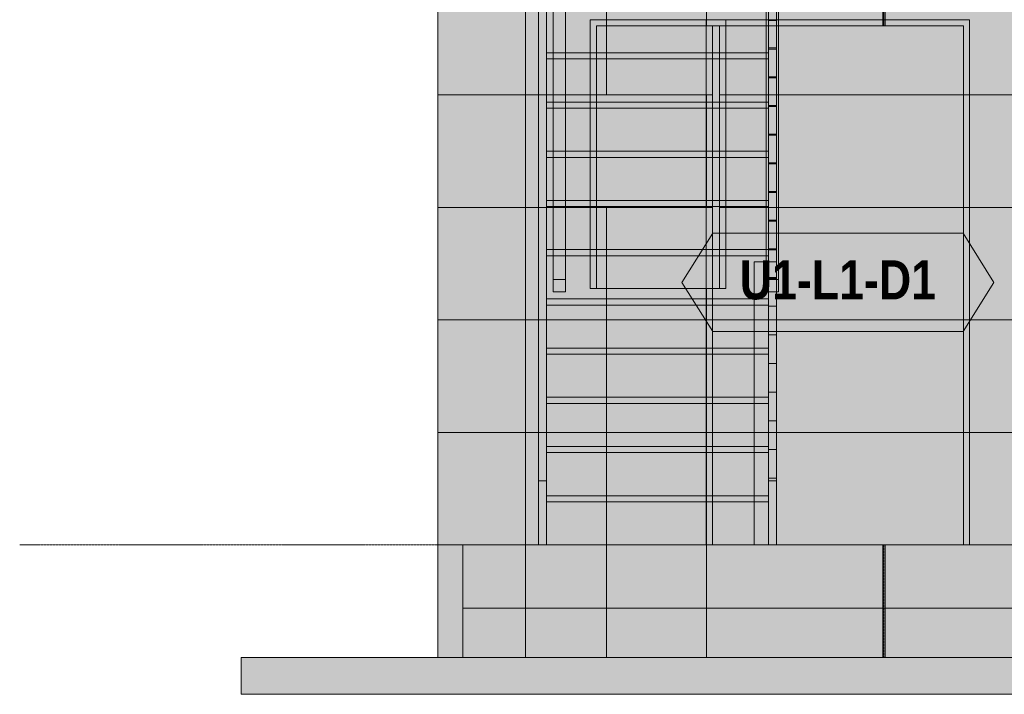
# Model space of a CAD drawing. Header units: millimetres. Extents: x -19865 to 16110, y -15538 to 17249.
# Tile 4 of 28: x -1700 to 2302, y -607 to 2135. Entities that reach past the tile are written whole.
import ezdxf
from ezdxf.enums import TextEntityAlignment as Align

# ---------------------------------------------------------------- set-up
doc = ezdxf.new("R2010")
doc.units = ezdxf.units.MM
doc.linetypes.add('DASHED', pattern=[1.524, 1.27, -0.254])
for name, color, linetype in [('FILL-C_DDC89D', 7, 'Continuous'), ('FILL-C_DEC89D', 7, 'Continuous'), ('FILL-EPS', 7, 'Continuous'), ('FILL-LIGHT', 7, 'Continuous'), ('FILL-TIMBER', 7, 'Continuous'), ('FILL-WHITE', 7, 'Continuous'), ('LINE-C_2E8C94', 7, 'Continuous'), ('LINE-C_337880', 7, 'Continuous'), ('LINE-INK', 7, 'Continuous'), ('LINE-STEEL-DASH', 7, 'DASHED'), ('LINE-STEEL_GREY', 7, 'Continuous'), ('LINE-TEAL_DK', 7, 'Continuous'), ('LINE-TEAL_DK-DASH', 7, 'DASHED'), ('LINE-TIMBER_DK', 7, 'Continuous'), ('TEXT-TEAL_DK', 7, 'Continuous')]:
    doc.layers.add(name, color=color, linetype=linetype)
doc.styles.add('OpenSansCondensed-Bold', font='OpenSansCondensed-Bold.ttf')

msp = doc.modelspace()

# ---------------------------------------------------------------- hatches: boundary and pattern name
at = {"layer": 'FILL-C_DDC89D', "true_color": 0xddc89d}
h = msp.add_hatch(color=9, dxfattribs=at)
h.dxf.hatch_style = 1
h.paths.add_polyline_path([(409, 2670.8), (441, 2670.8), (441, 260), (409, 260)])
h = msp.add_hatch(color=9, dxfattribs=at)
h.dxf.hatch_style = 1
h.paths.add_polyline_path([(1344, 2670.8), (1376, 2670.8), (1376, 260), (1344, 260)])
at = {"layer": 'FILL-C_DEC89D', "true_color": 0xdec89d}
h = msp.add_hatch(color=31, dxfattribs=at)
h.dxf.hatch_style = 1
h.paths.add_polyline_path([(469, 3480), (519, 3480), (519, 1078.3), (469, 1078.3)])
h = msp.add_hatch(color=31, dxfattribs=at)
h.dxf.hatch_style = 1
h.paths.add_polyline_path([(1335, 3480), (1385, 3480), (1385, 1078.3), (1335, 1078.3)])
h = msp.add_hatch(color=31, dxfattribs=at)
h.dxf.hatch_style = 1
h.paths.add_polyline_path([(469, 1028.2), (469, 3430), (519, 3430), (519, 1028.2)])
h = msp.add_hatch(color=31, dxfattribs=at)
h.dxf.hatch_style = 1
h.paths.add_polyline_path([(1335, 1028.2), (1335, 3430), (1385, 3430), (1385, 1028.2)])
h = msp.add_hatch(color=31, dxfattribs=at)
h.dxf.hatch_style = 1
h.paths.add_polyline_path([(409, 0), (409, 2301.4), (441, 2301.4), (441, 0)])
h = msp.add_hatch(color=31, dxfattribs=at)
h.dxf.hatch_style = 1
h.paths.add_polyline_path([(1344, 0), (1344, 2301.4), (1376, 2301.4), (1376, 0)])
at = {"layer": 'FILL-EPS', "true_color": 0xccffff}
h = msp.add_hatch(color=7, dxfattribs=at)
h.dxf.hatch_style = 1
h.paths.add_polyline_path([(0, 0), (0, 2743.2), (355.6, 2743.2), (355.8, 2744.8), (355.9, 2744.8), (355.9, 0), (355.6, 0)])
h = msp.add_hatch(color=7, dxfattribs=at)
h.dxf.hatch_style = 1
h.paths.add_polyline_path([(0, 2743.2), (355.9, 2743.2), (355.9, 0), (0, 0)])
h = msp.add_hatch(color=7, dxfattribs=at)
h.dxf.hatch_style = 1
h.paths.add_polyline_path([(0, 2743.2), (355.6, 2743.2), (355.6, 0), (0, 0)])
h = msp.add_hatch(color=7, dxfattribs=at)
h.dxf.hatch_style = 1
h.paths.add_polyline_path([(0, 0), (0, 2743.2), (355.6, 2743.2), (355.6, 0)])
h = msp.add_hatch(color=7, dxfattribs=at)
h.dxf.hatch_style = 1
h.paths.add_polyline_path([(0, 2743.2), (355.6, 2743.2), (355.9, 2743.2), (355.9, 0), (355.9, 0), (355.9, 0), (355.9, -1.6), (355.8, -1.6), (355.6, 0), (0, 0)])
h = msp.add_hatch(color=7, dxfattribs=at)
h.dxf.hatch_style = 1
h.paths.add_polyline_path([(0, 0), (0, 2743.2), (355.9, 2743.2), (355.9, 0)])
h = msp.add_hatch(color=7, dxfattribs=at)
h.dxf.hatch_style = 1
h.paths.add_polyline_path([(355.9, 2743.2), (11896.5, 2743.2), (11896.5, 0), (8098.9, 0), (8098.9, 2109.1), (7078.4, 2109.1), (7078.4, 0), (5173.5, 0), (5173.5, 2109.1), (4153, 2109.1), (4153, 0), (355.9, 0)])
h.paths.add_polyline_path([(11607.4, 2109.1), (11106.9, 2109.1), (11106.9, 1041.8), (11607.4, 1041.8)], flags=0)
h.paths.add_polyline_path([(9794.9, 1041.8), (9794.9, 2109.1), (8644.4, 2109.1), (8644.4, 1041.8)], flags=0)
h.paths.add_polyline_path([(3607.5, 1041.8), (3607.5, 2109.1), (2457, 2109.1), (2457, 1041.8)], flags=0)
h.paths.add_polyline_path([(1145, 2109.1), (644.5, 2109.1), (644.5, 1041.8), (1145, 1041.8)], flags=0)
h = msp.add_hatch(color=7, dxfattribs=at)
h.dxf.hatch_style = 1
h.paths.add_polyline_path([(355.9, 0), (355.9, 2743.2), (11896.5, 2743.2), (11896.5, 0), (8123.9, 0), (8123.9, 2134.1), (7053.4, 2134.1), (7053.4, 0), (5198.5, 0), (5198.5, 2134.1), (4128, 2134.1), (4128, 0)])
h.paths.add_polyline_path([(11632.4, 1041.8), (11632.4, 2134.1), (11081.9, 2134.1), (11081.9, 1041.8)], flags=0)
h.paths.add_polyline_path([(9819.9, 1041.8), (9819.9, 2134.1), (8619.4, 2134.1), (8619.4, 1041.8)], flags=0)
h.paths.add_polyline_path([(3632.5, 2134.1), (2432, 2134.1), (2432, 1041.8), (3632.5, 1041.8)], flags=0)
h.paths.add_polyline_path([(1170, 2134.1), (619.5, 2134.1), (619.5, 1041.8), (1170, 1041.8)], flags=0)
h = msp.add_hatch(color=7, dxfattribs=at)
h.dxf.hatch_style = 1
h.paths.add_polyline_path([(355.9, 2743.2), (11896.5, 2743.2), (11896.5, 0), (11161.9, 0), (11161.9, 2134.1), (10091.4, 2134.1), (10091.4, 0), (2161.5, 0), (2161.5, 2134.1), (1091, 2134.1), (1091, 0), (355.9, 0)])
h.paths.add_polyline_path([(6707.4, 2134.1), (6707.4, 737), (8582.9, 737), (8582.9, 2134.1)], flags=0)
h.paths.add_polyline_path([(3670, 2134.1), (3670, 737), (5545.5, 737), (5545.5, 2134.1)], flags=0)
h = msp.add_hatch(color=7, dxfattribs=at)
h.dxf.hatch_style = 1
h.paths.add_polyline_path([(355.9, 2743.2), (11896.5, 2743.2), (11896.5, 0), (11136.9, 0), (11136.9, 2109.1), (10116.4, 2109.1), (10116.4, 0), (2136.5, 0), (2136.5, 2109.1), (1116, 2109.1), (1116, 0), (355.9, 0)])
h.paths.add_polyline_path([(6732.4, 737), (8557.9, 737), (8557.9, 2109.1), (6732.4, 2109.1)], flags=0)
h.paths.add_polyline_path([(3695, 737), (5520.5, 737), (5520.5, 2109.1), (3695, 2109.1)], flags=0)
h = msp.add_hatch(color=7, dxfattribs=at)
h.dxf.hatch_style = 1
h.paths.add_polyline_path([(619.5, 2134.1), (1170, 2134.1), (1170, 1041.8), (1145, 1041.8), (1145, 2109.1), (644.5, 2109.1), (644.5, 1041.8), (619.5, 1041.8)])
h = msp.add_hatch(color=7, dxfattribs=at)
h.dxf.hatch_style = 1
h.paths.add_polyline_path([(1091, 2134.1), (2161.5, 2134.1), (2161.5, 0), (2136.5, 0), (2136.5, 2109.1), (1116, 2109.1), (1116, 0), (1091, 0)])
h = msp.add_hatch(color=7, dxfattribs=at)
h.dxf.hatch_style = 1
h.paths.add_polyline_path([(0, -457.2), (0, 0), (355.9, 0), (355.9, -457.2)])
h = msp.add_hatch(color=7, dxfattribs=at)
h.dxf.hatch_style = 1
h.paths.add_polyline_path([(0, -457.2), (0, 0), (101.6, 0), (101.6, -457.2)])
h = msp.add_hatch(color=7, dxfattribs=at)
h.dxf.hatch_style = 1
h.paths.add_polyline_path([(0, 0), (101.6, 0), (101.6, -457.2), (0, -457.2)])
h = msp.add_hatch(color=7, dxfattribs=at)
h.dxf.hatch_style = 1
h.paths.add_polyline_path([(0, 0), (101.6, 0), (101.6, -457.2), (0, -457.2)])
h = msp.add_hatch(color=7, dxfattribs=at)
h.dxf.hatch_style = 1
h.paths.add_polyline_path([(0, -457.2), (0, 0), (101.6, 0), (101.6, -457.2)])
h = msp.add_hatch(color=7, dxfattribs=at)
h.dxf.hatch_style = 1
h.paths.add_polyline_path([(0, 0), (355.9, 0), (355.9, -457.2), (0, -457.2)])
h = msp.add_hatch(color=7, dxfattribs=at)
h.dxf.hatch_style = 1
h.paths.add_polyline_path([(101.6, 0), (355.9, 0), (355.9, -457.2), (101.6, -457.2)])
h = msp.add_hatch(color=7, dxfattribs=at)
h.dxf.hatch_style = 1
h.paths.add_polyline_path([(101.6, -457.2), (101.6, 0), (355.9, 0), (355.9, -457.2)])
h = msp.add_hatch(color=7, dxfattribs=at)
h.dxf.hatch_style = 1
h.paths.add_polyline_path([(355.9, -457.2), (355.9, 0), (11896.5, 0), (11896.5, -457.2)])
h = msp.add_hatch(color=7, dxfattribs=at)
h.dxf.hatch_style = 1
h.paths.add_polyline_path([(355.9, 0), (11896.5, 0), (11896.5, -457.2), (355.9, -457.2)])
h = msp.add_hatch(color=7, dxfattribs=at)
h.dxf.hatch_style = 1
h.paths.add_polyline_path([(355.9, -457.2), (355.9, 0), (11896.5, 0), (11896.5, -457.2)])
h = msp.add_hatch(color=7, dxfattribs=at)
h.dxf.hatch_style = 1
h.paths.add_polyline_path([(355.9, 0), (11896.5, 0), (11896.5, -457.2), (355.9, -457.2)])
at = {"layer": 'FILL-LIGHT', "true_color": 0xdbdbde}
h = msp.add_hatch(color=254, dxfattribs=at)
h.dxf.hatch_style = 1
h.paths.add_polyline_path([(101.6, 0), (12150.8, 0), (12150.8, -257.2), (101.6, -257.2)])
h = msp.add_hatch(color=254, dxfattribs=at)
h.dxf.hatch_style = 1
h.paths.add_polyline_path([(101.6, -257.2), (101.6, 0), (12150.8, 0), (12150.8, -257.2)])
h = msp.add_hatch(color=254, dxfattribs=at)
h.dxf.hatch_style = 1
h.paths.add_polyline_path([(-800, -457.2), (13052.4, -457.2), (13052.4, -607.2), (-800, -607.2)])
h = msp.add_hatch(color=254, dxfattribs=at)
h.dxf.hatch_style = 1
h.paths.add_polyline_path([(-800, -607.2), (-800, -457.2), (13052.4, -457.2), (13052.4, -607.2)])
at = {"layer": 'FILL-TIMBER', "true_color": 0xedd6a8}
h = msp.add_hatch(color=41, dxfattribs=at)
h.dxf.hatch_style = 1
h.paths.add_polyline_path([(1344, 2830.9), (1376, 2830.9), (1376, 2019.6), (1344, 2019.6)])
h = msp.add_hatch(color=41, dxfattribs=at)
h.dxf.hatch_style = 1
h.paths.add_polyline_path([(1344, 2019.6), (1344, 2830.9), (1376, 2830.9), (1376, 2019.6)])
h = msp.add_hatch(color=41, dxfattribs=at)
h.dxf.hatch_style = 1
h.paths.add_polyline_path([(1344, 2714.3), (1376, 2714.3), (1376, 1903), (1344, 1903)])
h = msp.add_hatch(color=41, dxfattribs=at)
h.dxf.hatch_style = 1
h.paths.add_polyline_path([(1344, 1903), (1344, 2714.3), (1376, 2714.3), (1376, 1903)])
h = msp.add_hatch(color=41, dxfattribs=at)
h.dxf.hatch_style = 1
h.paths.add_polyline_path([(1344, 2597.8), (1376, 2597.8), (1376, 1786.5), (1344, 1786.5)])
h = msp.add_hatch(color=41, dxfattribs=at)
h.dxf.hatch_style = 1
h.paths.add_polyline_path([(1344, 1786.5), (1344, 2597.8), (1376, 2597.8), (1376, 1786.5)])
h = msp.add_hatch(color=41, dxfattribs=at)
h.dxf.hatch_style = 1
h.paths.add_polyline_path([(1344, 2481.2), (1376, 2481.2), (1376, 1669.9), (1344, 1669.9)])
h = msp.add_hatch(color=41, dxfattribs=at)
h.dxf.hatch_style = 1
h.paths.add_polyline_path([(1344, 1669.9), (1344, 2481.2), (1376, 2481.2), (1376, 1669.9)])
h = msp.add_hatch(color=41, dxfattribs=at)
h.dxf.hatch_style = 1
h.paths.add_polyline_path([(1344, 2364.6), (1376, 2364.6), (1376, 1553.3), (1344, 1553.3)])
h = msp.add_hatch(color=41, dxfattribs=at)
h.dxf.hatch_style = 1
h.paths.add_polyline_path([(1344, 1553.3), (1344, 2364.6), (1376, 2364.6), (1376, 1553.3)])
h = msp.add_hatch(color=41, dxfattribs=at)
h.dxf.hatch_style = 1
h.paths.add_polyline_path([(1344, 2248), (1376, 2248), (1376, 1436.7), (1344, 1436.7)])
h = msp.add_hatch(color=41, dxfattribs=at)
h.dxf.hatch_style = 1
h.paths.add_polyline_path([(1344, 1436.7), (1344, 2248), (1376, 2248), (1376, 1436.7)])
h = msp.add_hatch(color=41, dxfattribs=at)
h.dxf.hatch_style = 1
h.paths.add_polyline_path([(441, 2175), (1344, 2175), (1344, 2000), (441, 2000)])
h = msp.add_hatch(color=41, dxfattribs=at)
h.dxf.hatch_style = 1
h.paths.add_polyline_path([(441, 2000), (441, 2175), (1344, 2175), (1344, 1975), (441, 1975)])
h = msp.add_hatch(color=41, dxfattribs=at)
h.dxf.hatch_style = 1
h.paths.add_polyline_path([(1344, 2131.4), (1376, 2131.4), (1376, 1320.1), (1344, 1320.1)])
h = msp.add_hatch(color=41, dxfattribs=at)
h.dxf.hatch_style = 1
h.paths.add_polyline_path([(1344, 1320.1), (1344, 2131.4), (1376, 2131.4), (1376, 1320.1)])
h = msp.add_hatch(color=41, dxfattribs=at)
h.dxf.hatch_style = 1
h.paths.add_polyline_path([(1344, 2014.8), (1376, 2014.8), (1376, 1203.5), (1344, 1203.5)])
h = msp.add_hatch(color=41, dxfattribs=at)
h.dxf.hatch_style = 1
h.paths.add_polyline_path([(1344, 1203.5), (1344, 2014.8), (1376, 2014.8), (1376, 1203.5)])
h = msp.add_hatch(color=41, dxfattribs=at)
h.dxf.hatch_style = 1
h.paths.add_polyline_path([(441, 1975), (441, 2000), (1344, 2000), (1344, 1975)])
h = msp.add_hatch(color=41, dxfattribs=at)
h.dxf.hatch_style = 1
h.paths.add_polyline_path([(441, 1975), (1344, 1975), (1344, 1800), (441, 1800)])
h = msp.add_hatch(color=41, dxfattribs=at)
h.dxf.hatch_style = 1
h.paths.add_polyline_path([(441, 1800), (441, 1975), (1344, 1975), (1344, 1775), (441, 1775)])
h = msp.add_hatch(color=41, dxfattribs=at)
h.dxf.hatch_style = 1
h.paths.add_polyline_path([(1344, 1898.2), (1376, 1898.2), (1376, 1086.9), (1344, 1086.9)])
h = msp.add_hatch(color=41, dxfattribs=at)
h.dxf.hatch_style = 1
h.paths.add_polyline_path([(1344, 1086.9), (1344, 1898.2), (1376, 1898.2), (1376, 1086.9)])
h = msp.add_hatch(color=41, dxfattribs=at)
h.dxf.hatch_style = 1
h.paths.add_polyline_path([(441, 1775), (441, 1800), (1344, 1800), (1344, 1775)])
h = msp.add_hatch(color=41, dxfattribs=at)
h.dxf.hatch_style = 1
h.paths.add_polyline_path([(441, 1775), (1344, 1775), (1344, 1600), (441, 1600)])
h = msp.add_hatch(color=41, dxfattribs=at)
h.dxf.hatch_style = 1
h.paths.add_polyline_path([(441, 1600), (441, 1775), (1344, 1775), (1344, 1575), (441, 1575)])
h = msp.add_hatch(color=41, dxfattribs=at)
h.dxf.hatch_style = 1
h.paths.add_polyline_path([(1344, 1781.6), (1376, 1781.6), (1376, 970.3), (1344, 970.3)])
h = msp.add_hatch(color=41, dxfattribs=at)
h.dxf.hatch_style = 1
h.paths.add_polyline_path([(1344, 970.3), (1344, 1781.6), (1376, 1781.6), (1376, 970.3)])
h = msp.add_hatch(color=41, dxfattribs=at)
h.dxf.hatch_style = 1
h.paths.add_polyline_path([(1344, 1665), (1376, 1665), (1376, 853.7), (1344, 853.7)])
h = msp.add_hatch(color=41, dxfattribs=at)
h.dxf.hatch_style = 1
h.paths.add_polyline_path([(1344, 853.7), (1344, 1665), (1376, 1665), (1376, 853.7)])
h = msp.add_hatch(color=41, dxfattribs=at)
h.dxf.hatch_style = 1
h.paths.add_polyline_path([(441, 1575), (441, 1600), (1344, 1600), (1344, 1575)])
h = msp.add_hatch(color=41, dxfattribs=at)
h.dxf.hatch_style = 1
h.paths.add_polyline_path([(441, 1575), (1344, 1575), (1344, 1400), (441, 1400)])
h = msp.add_hatch(color=41, dxfattribs=at)
h.dxf.hatch_style = 1
h.paths.add_polyline_path([(441, 1400), (441, 1575), (1344, 1575), (1344, 1375), (441, 1375)])
h = msp.add_hatch(color=41, dxfattribs=at)
h.dxf.hatch_style = 1
h.paths.add_polyline_path([(1344, 1548.4), (1376, 1548.4), (1376, 737.1), (1344, 737.1)])
h = msp.add_hatch(color=41, dxfattribs=at)
h.dxf.hatch_style = 1
h.paths.add_polyline_path([(1344, 737.1), (1344, 1548.4), (1376, 1548.4), (1376, 737.1)])
h = msp.add_hatch(color=41, dxfattribs=at)
h.dxf.hatch_style = 1
h.paths.add_polyline_path([(1344, 1431.8), (1376, 1431.8), (1376, 620.5), (1344, 620.5)])
h = msp.add_hatch(color=41, dxfattribs=at)
h.dxf.hatch_style = 1
h.paths.add_polyline_path([(1344, 620.5), (1344, 1431.8), (1376, 1431.8), (1376, 620.5)])
h = msp.add_hatch(color=41, dxfattribs=at)
h.dxf.hatch_style = 1
h.paths.add_polyline_path([(441, 1375), (441, 1400), (1344, 1400), (1344, 1375)])
h = msp.add_hatch(color=41, dxfattribs=at)
h.dxf.hatch_style = 1
h.paths.add_polyline_path([(441, 1375), (1344, 1375), (1344, 1200), (441, 1200)])
h = msp.add_hatch(color=41, dxfattribs=at)
h.dxf.hatch_style = 1
h.paths.add_polyline_path([(441, 1200), (441, 1375), (1344, 1375), (1344, 1175), (441, 1175)])
h = msp.add_hatch(color=41, dxfattribs=at)
h.dxf.hatch_style = 1
h.paths.add_polyline_path([(1344, 1315.2), (1376, 1315.2), (1376, 503.9), (1344, 503.9)])
h = msp.add_hatch(color=41, dxfattribs=at)
h.dxf.hatch_style = 1
h.paths.add_polyline_path([(1344, 503.9), (1344, 1315.2), (1376, 1315.2), (1376, 503.9)])
h = msp.add_hatch(color=41, dxfattribs=at)
h.dxf.hatch_style = 1
h.paths.add_polyline_path([(441, 1175), (441, 1200), (1344, 1200), (1344, 1175)])
h = msp.add_hatch(color=41, dxfattribs=at)
h.dxf.hatch_style = 1
h.paths.add_polyline_path([(441, 1175), (1344, 1175), (1344, 1000), (441, 1000)])
h = msp.add_hatch(color=41, dxfattribs=at)
h.dxf.hatch_style = 1
h.paths.add_polyline_path([(441, 1000), (441, 1175), (1344, 1175), (1344, 975), (441, 975)])
h = msp.add_hatch(color=41, dxfattribs=at)
h.dxf.hatch_style = 1
h.paths.add_polyline_path([(1344, 1198.7), (1376, 1198.7), (1376, 387.4), (1344, 387.4)])
h = msp.add_hatch(color=41, dxfattribs=at)
h.dxf.hatch_style = 1
h.paths.add_polyline_path([(1344, 387.4), (1344, 1198.7), (1376, 1198.7), (1376, 387.4)])
h = msp.add_hatch(color=41, dxfattribs=at)
h.dxf.hatch_style = 1
h.paths.add_polyline_path([(1286, 1150), (1376, 1150), (1376, 1078.3), (1385, 1078.3), (1385, 1028.2), (1376, 1028.2), (1376, 260), (1376, 0), (1344, 0), (1286, 0)])
h = msp.add_hatch(color=41, dxfattribs=at)
h.dxf.hatch_style = 1
h.paths.add_polyline_path([(1286, 0), (1286, 1150), (1376, 1150), (1376, 0)])
h = msp.add_hatch(color=41, dxfattribs=at)
h.dxf.hatch_style = 1
h.paths.add_polyline_path([(1344, 1082.1), (1376, 1082.1), (1376, 270.8), (1344, 270.8)])
h = msp.add_hatch(color=41, dxfattribs=at)
h.dxf.hatch_style = 1
h.paths.add_polyline_path([(1344, 270.8), (1344, 1082.1), (1376, 1082.1), (1376, 270.8)])
h = msp.add_hatch(color=41, dxfattribs=at)
h.dxf.hatch_style = 1
h.paths.add_polyline_path([(469, 1028.2), (469, 1078.3), (519, 1078.3), (519, 1028.2)])
h = msp.add_hatch(color=41, dxfattribs=at)
h.dxf.hatch_style = 1
h.paths.add_polyline_path([(441, 975), (441, 1000), (1344, 1000), (1344, 975)])
h = msp.add_hatch(color=41, dxfattribs=at)
h.dxf.hatch_style = 1
h.paths.add_polyline_path([(441, 975), (1344, 975), (1344, 800), (441, 800)])
h = msp.add_hatch(color=41, dxfattribs=at)
h.dxf.hatch_style = 1
h.paths.add_polyline_path([(441, 800), (441, 975), (1344, 975), (1344, 775), (441, 775)])
h = msp.add_hatch(color=41, dxfattribs=at)
h.dxf.hatch_style = 1
h.paths.add_polyline_path([(441, 775), (441, 800), (1344, 800), (1344, 775)])
h = msp.add_hatch(color=41, dxfattribs=at)
h.dxf.hatch_style = 1
h.paths.add_polyline_path([(441, 775), (1344, 775), (1344, 600), (441, 600)])
h = msp.add_hatch(color=41, dxfattribs=at)
h.dxf.hatch_style = 1
h.paths.add_polyline_path([(441, 600), (441, 775), (1344, 775), (1344, 575), (441, 575)])
h = msp.add_hatch(color=41, dxfattribs=at)
h.dxf.hatch_style = 1
h.paths.add_polyline_path([(441, 575), (441, 600), (1344, 600), (1344, 575)])
h = msp.add_hatch(color=41, dxfattribs=at)
h.dxf.hatch_style = 1
h.paths.add_polyline_path([(441, 575), (1344, 575), (1344, 400), (441, 400)])
h = msp.add_hatch(color=41, dxfattribs=at)
h.dxf.hatch_style = 1
h.paths.add_polyline_path([(441, 400), (441, 575), (1344, 575), (1344, 375), (441, 375)])
h = msp.add_hatch(color=41, dxfattribs=at)
h.dxf.hatch_style = 1
h.paths.add_polyline_path([(441, 375), (441, 400), (1344, 400), (1344, 375)])
h = msp.add_hatch(color=41, dxfattribs=at)
h.dxf.hatch_style = 1
h.paths.add_polyline_path([(441, 375), (1344, 375), (1344, 200), (441, 200)])
h = msp.add_hatch(color=41, dxfattribs=at)
h.dxf.hatch_style = 1
h.paths.add_polyline_path([(441, 200), (441, 375), (1344, 375), (1344, 175), (441, 175)])
h = msp.add_hatch(color=41, dxfattribs=at)
h.dxf.hatch_style = 1
h.paths.add_polyline_path([(409, 0), (409, 260), (441, 260), (441, 0)])
h = msp.add_hatch(color=41, dxfattribs=at)
h.dxf.hatch_style = 1
h.paths.add_polyline_path([(441, 175), (441, 200), (1344, 200), (1344, 175)])
h = msp.add_hatch(color=41, dxfattribs=at)
h.dxf.hatch_style = 1
h.paths.add_polyline_path([(441, 175), (1344, 175), (1344, 0), (441, 0)])
h = msp.add_hatch(color=41, dxfattribs=at)
h.dxf.hatch_style = 1
h.paths.add_polyline_path([(441, 0), (441, 175), (1344, 175), (1344, 0)])
at = {"layer": 'FILL-WHITE', "true_color": 0xffffff}
h = msp.add_hatch(color=7, dxfattribs=at)
h.dxf.hatch_style = 1
h.paths.add_polyline_path([(1091, 0), (1091, 2133.6), (2161, 2133.6), (2161, 0)])
h = msp.add_hatch(color=7, dxfattribs=at)
h.dxf.hatch_style = 1
h.paths.add_polyline_path([(1091, 0), (1091, 2133.6), (2161, 2133.6), (2161, 0)])
h = msp.add_hatch(color=7, dxfattribs=at)
h.dxf.hatch_style = 1
h.paths.add_polyline_path([(1091, 0), (1091, 2133.6), (2161, 2133.6), (2161, 0)])
h = msp.add_hatch(color=7, dxfattribs=at)
h.dxf.hatch_style = 1
h.paths.add_polyline_path([(992.1, 1066.8), (1117.1, 1266.8), (2134.9, 1266.8), (2259.9, 1066.8), (2134.9, 866.8), (1117.1, 866.8)])

# ---------------------------------------------------------------- linework, layer by layer
at = {"layer": 'LINE-C_2E8C94', "lineweight": 5}
for points in [[(0, 0), (0, 0), (0, 0), (0, 2743.2), (355.6, 2743.2), (355.8, 2744.8), (355.9, 2744.8), (355.9, 0), (355.6, 0), (355.6, 0)], [(0, 2743.2), (0, 2743.2), (0, 2743.2), (355.9, 2743.2), (355.9, 0), (355.9, 0), (0, 0)], [(0, 2743.2), (0, 2743.2), (355.6, 2743.2), (355.6, 0), (0, 0)], [(0, 0), (0, 0), (0, 0), (0, 2743.2), (355.6, 2743.2), (355.6, 2743.2), (355.6, 2743.2), (355.6, 0)], [(0, 2743.2), (0, 2743.2), (355.6, 2743.2), (355.6, 2743.2), (355.9, 2743.2), (355.9, 0), (355.9, 0), (355.9, 0), (355.9, -1.6), (355.8, -1.6), (355.6, 0), (0, 0)], [(0, 0), (0, 2743.2), (355.9, 2743.2), (355.9, 2743.2), (355.9, 2743.2), (355.9, 0)], [(355.9, 2743.2), (11896.5, 2743.2), (11896.5, 0), (8098.9, 0), (8098.9, 2109.1), (7078.4, 2109.1), (7078.4, 0), (5173.5, 0), (5173.5, 2109.1), (4153, 2109.1), (4153, 0), (355.9, 0)], [(355.9, 0), (355.9, 2743.2), (11896.5, 2743.2), (11896.5, 0), (8123.9, 0), (8123.9, 2134.1), (7053.4, 2134.1), (7053.4, 0), (5198.5, 0), (5198.5, 2134.1), (4128, 2134.1), (4128, 0)], [(355.9, 2743.2), (11896.5, 2743.2), (11896.5, 0), (11161.9, 0), (11161.9, 2134.1), (10091.4, 2134.1), (10091.4, 0), (2161.5, 0), (2161.5, 2134.1), (1091, 2134.1), (1091, 0), (355.9, 0)], [(355.9, 2743.2), (11896.5, 2743.2), (11896.5, 0), (11136.9, 0), (11136.9, 2109.1), (10116.4, 2109.1), (10116.4, 0), (2136.5, 0), (2136.5, 2109.1), (1116, 2109.1), (1116, 0), (355.9, 0)], [(619.5, 2134.1), (1170, 2134.1), (1170, 1041.8), (1145, 1041.8), (1145, 2109.1), (644.5, 2109.1), (644.5, 1041.8), (619.5, 1041.8)], [(1170, 2134.1), (619.5, 2134.1), (619.5, 1041.8), (1170, 1041.8)], [(1091, 2134.1), (1091, 2134.1), (2161.5, 2134.1), (2161.5, 0), (2161.5, 0), (2136.5, 0), (2136.5, 2109.1), (1116, 2109.1), (1116, 0), (1091, 0)], [(1145, 2109.1), (644.5, 2109.1), (644.5, 1041.8), (1145, 1041.8)], [(0, -457.2), (0, 0), (355.9, 0), (355.9, -457.2), (0, -457.2)], [(0, -457.2), (0, 0), (101.6, 0), (101.6, -457.2), (0, -457.2)], [(0, 0), (0, 0), (0, 0), (0, 0), (101.6, 0), (101.6, -457.2), (101.6, -457.2), (101.6, -457.2), (101.6, -457.2), (101.6, -457.2), (0, -457.2)], [(0, 0), (0, 0), (0, 0), (0, 0), (101.6, 0), (101.6, -457.2), (101.6, -457.2), (101.6, -457.2), (101.6, -457.2), (101.6, -457.2), (0, -457.2)], [(0, -457.2), (0, 0), (101.6, 0), (101.6, -457.2), (0, -457.2)], [(0, 0), (355.9, 0), (355.9, -457.2), (0, -457.2), (0, 0)], [(101.6, 0), (355.9, 0), (355.9, -457.2), (355.9, -457.2), (355.9, -457.2), (101.6, -457.2), (101.6, 0)], [(101.6, -457.2), (101.6, 0), (355.9, 0), (355.9, 0), (355.9, -457.2)], [(355.9, -457.2), (355.9, 0), (11896.5, 0), (11896.5, 0), (11896.5, -457.2)], [(355.9, 0), (11896.5, 0), (11896.5, -457.2), (355.9, -457.2), (355.9, 0)], [(355.9, -457.2), (355.9, 0), (11896.5, 0), (11896.5, -457.2)], [(355.9, 0), (11896.5, 0), (11896.5, -457.2), (355.9, -457.2), (355.9, 0)]]:
    msp.add_lwpolyline(points, close=True, dxfattribs=at)
at = {"layer": 'LINE-C_337880', "lineweight": 5}
for p, q in [((685.8, 1828.8), (685.8, 2286)), ((685.8, 1828.8), (685.8, 2286)), ((1092.2, 2110.1), (1092.2, 2286)), ((1808.2, 2110.1), (1808.2, 2286)), ((1817.8, 2110.1), (1817.8, 2286)), ((1092.2, 2110.1), (1092.2, 2133.1)), ((1808.2, 2110.1), (1808.2, 2133.1)), ((1817.8, 2110.1), (1817.8, 2133.1)), ((1, 1828.8), (354.8, 1828.8)), ((1, 1828.8), (354.8, 1828.8)), ((1, 1828.8), (354.6, 1828.8)), ((1, 1828.8), (354.6, 1828.8)), ((1, 1828.8), (354.8, 1828.8)), ((1, 1828.8), (354.8, 1828.8)), ((356.9, 1828.8), (643.5, 1828.8)), ((356.9, 1828.8), (618.5, 1828.8)), ((356.9, 1828.8), (685.8, 1828.8)), ((356.9, 1828.8), (685.8, 1828.8)), ((620.5, 1828.8), (643.5, 1828.8)), ((685.8, 1828.8), (1090, 1828.8)), ((685.8, 1828.8), (1092.2, 1828.8)), ((1092.2, 1371.6), (1092.2, 1828.8)), ((1092.2, 1828.8), (1115, 1828.8)), ((1092.2, 1371.6), (1092.2, 1828.8)), ((1092.2, 1828.8), (1115, 1828.8)), ((1146, 1828.8), (2456, 1828.8)), ((1146, 1828.8), (1169, 1828.8)), ((1171, 1828.8), (2431, 1828.8)), ((2137.5, 1828.8), (2160.5, 1828.8)), ((2137.5, 1828.8), (3694, 1828.8)), ((2162.5, 1828.8), (3669, 1828.8)), ((1, 1371.6), (354.8, 1371.6)), ((1, 1371.6), (354.8, 1371.6)), ((1, 1371.6), (354.6, 1371.6)), ((1, 1371.6), (354.6, 1371.6)), ((1, 1371.6), (354.8, 1371.6)), ((1, 1371.6), (354.8, 1371.6)), ((356.9, 1371.6), (643.5, 1371.6)), ((356.9, 1371.6), (618.5, 1371.6)), ((356.9, 1371.6), (685.8, 1371.6)), ((356.9, 1371.6), (685.8, 1371.6)), ((620.5, 1371.6), (643.5, 1371.6)), ((685.8, 914.4), (685.8, 1371.6)), ((685.8, 1371.6), (1090, 1371.6)), ((685.8, 914.4), (685.8, 1371.6)), ((685.8, 1371.6), (1092.2, 1371.6)), ((1092.2, 1371.6), (1115, 1371.6)), ((1092.2, 1371.6), (1115, 1371.6)), ((1146, 1371.6), (2456, 1371.6)), ((1146, 1371.6), (1169, 1371.6)), ((1171, 1371.6), (2431, 1371.6)), ((2137.5, 1371.6), (2160.5, 1371.6)), ((2137.5, 1371.6), (3694, 1371.6)), ((2162.5, 1371.6), (3669, 1371.6)), ((1092.2, 914.4), (1092.2, 1040.8)), ((1092.2, 914.4), (1092.2, 1040.8)), ((1, 914.4), (354.8, 914.4)), ((1, 914.4), (354.8, 914.4)), ((1, 914.4), (354.6, 914.4)), ((1, 914.4), (354.6, 914.4)), ((1, 914.4), (354.8, 914.4)), ((1, 914.4), (354.8, 914.4)), ((356.9, 914.4), (685.8, 914.4)), ((356.9, 914.4), (685.8, 914.4)), ((356.9, 914.4), (685.8, 914.4)), ((356.9, 914.4), (685.8, 914.4)), ((685.8, 457.2), (685.8, 914.4)), ((685.8, 914.4), (1092.2, 914.4)), ((685.8, 457.2), (685.8, 914.4)), ((685.8, 914.4), (1092.2, 914.4)), ((685.8, 914.4), (1090, 914.4)), ((685.8, 914.4), (1092.2, 914.4)), ((1092.2, 914.4), (3124.2, 914.4)), ((1092.2, 914.4), (3124.2, 914.4)), ((1092.2, 457.2), (1092.2, 914.4)), ((1092.2, 914.4), (1115, 914.4)), ((1092.2, 457.2), (1092.2, 914.4)), ((1092.2, 914.4), (1115, 914.4)), ((2137.5, 914.4), (2160.5, 914.4)), ((2137.5, 914.4), (3694, 914.4)), ((2162.5, 914.4), (3669, 914.4)), ((1, 457.2), (354.8, 457.2)), ((1, 457.2), (354.8, 457.2)), ((1, 457.2), (354.6, 457.2)), ((1, 457.2), (354.6, 457.2)), ((1, 457.2), (354.8, 457.2)), ((1, 457.2), (354.8, 457.2)), ((356.9, 457.2), (685.8, 457.2)), ((356.9, 457.2), (685.8, 457.2)), ((356.9, 457.2), (685.8, 457.2)), ((356.9, 457.2), (685.8, 457.2)), ((685.8, 457.2), (1092.2, 457.2)), ((685.8, 457.2), (1092.2, 457.2)), ((685.8, 1), (685.8, 457.2)), ((685.8, 457.2), (1090, 457.2)), ((685.8, 1), (685.8, 457.2)), ((685.8, 457.2), (1092.2, 457.2)), ((1092.2, 1), (1092.2, 457.2)), ((1092.2, 457.2), (3124.2, 457.2)), ((1092.2, 1), (1092.2, 457.2)), ((1092.2, 457.2), (3124.2, 457.2)), ((1092.2, 457.2), (1115, 457.2)), ((1092.2, 457.2), (1115, 457.2)), ((2137.5, 457.2), (2160.5, 457.2)), ((2137.5, 457.2), (3845, 457.2)), ((2162.5, 457.2), (3845, 457.2)), ((685.8, -456.2), (685.8, -1)), ((685.8, -456.2), (685.8, -1)), ((1092.2, -456.2), (1092.2, -1)), ((1092.2, -456.2), (1092.2, -1)), ((1808.2, -456.2), (1808.2, -1)), ((1808.2, -456.2), (1808.2, -1)), ((1817.8, -456.2), (1817.8, -1)), ((1817.8, -456.2), (1817.8, -1))]:
    msp.add_line(p, q, dxfattribs=at)
at = {"layer": 'LINE-INK', "lineweight": 5}
msp.add_lwpolyline([(1091, 0), (1091, 0), (1091, 2133.6), (1091, 2133.6), (1091, 2133.6), (2161, 2133.6), (2161, 2133.6), (2161, 2133.6), (2161, 0), (2161, 0), (2161, 0), (1091, 0)], close=True, dxfattribs=at)
msp.add_lwpolyline([(1091, 0), (1091, 0), (1091, 2133.6), (1091, 2133.6), (1091, 2133.6), (2161, 2133.6), (2161, 2133.6), (2161, 2133.6), (2161, 0), (2161, 0), (2161, 0), (1091, 0)], close=True, dxfattribs=at)
at = {"layer": 'LINE-STEEL-DASH', "lineweight": 5}
msp.add_line((-1700, 0), (13152.4, 0), dxfattribs=at)
at = {"layer": 'LINE-STEEL_GREY', "lineweight": 5}
for points in [[(101.6, 0), (12150.8, 0), (12150.8, -257.2), (101.6, -257.2)], [(101.6, -257.2), (101.6, 0), (12150.8, 0), (12150.8, 0), (12150.8, -257.2), (101.6, -257.2)], [(-800, -457.2), (13052.4, -457.2), (13052.4, -607.2), (-800, -607.2)], [(-800, -607.2), (-800, -457.2), (13052.4, -457.2), (13052.4, -607.2)]]:
    msp.add_lwpolyline(points, close=True, dxfattribs=at)
at = {"layer": 'LINE-TEAL_DK', "lineweight": 5}
msp.add_lwpolyline([(992.1, 1066.8), (1117.1, 1266.8), (2134.9, 1266.8), (2259.9, 1066.8), (2134.9, 866.8), (1117.1, 866.8)], close=True, dxfattribs=at)
at = {"layer": 'LINE-TEAL_DK-DASH', "lineweight": 5}
for p, q in [((1813, 2110.1), (1813, 2742.2)), ((1813, 2110.1), (1813, 2133.1)), ((1813, -456.2), (1813, -1)), ((1813, -456.2), (1813, -1))]:
    msp.add_line(p, q, dxfattribs=at)
at = {"layer": 'LINE-TIMBER_DK', "lineweight": 5}
for points in [[(469, 3480), (519, 3480), (519, 1078.3), (519, 1078.3), (469, 1078.3)], [(1335, 3480), (1385, 3480), (1385, 1078.3), (1385, 1078.3), (1335, 1078.3)], [(469, 1028.2), (469, 1028.2), (469, 3430), (519, 3430), (519, 1028.2)], [(1335, 1028.2), (1335, 1028.2), (1335, 3430), (1385, 3430), (1385, 1028.2)], [(1344, 2830.9), (1376, 2830.9), (1376, 2019.6), (1344, 2019.6)], [(1344, 2019.6), (1344, 2830.9), (1376, 2830.9), (1376, 2019.6)], [(1344, 2714.3), (1376, 2714.3), (1376, 1903), (1344, 1903)], [(1344, 1903), (1344, 2714.3), (1376, 2714.3), (1376, 1903)], [(409, 2670.8), (441, 2670.8), (441, 260), (409, 260)], [(1344, 2670.8), (1376, 2670.8), (1376, 260), (1344, 260)], [(1344, 2597.8), (1376, 2597.8), (1376, 1786.5), (1344, 1786.5)], [(1344, 1786.5), (1344, 2597.8), (1376, 2597.8), (1376, 1786.5)], [(1344, 2481.2), (1376, 2481.2), (1376, 1669.9), (1344, 1669.9)], [(1344, 1669.9), (1344, 2481.2), (1376, 2481.2), (1376, 1669.9)], [(1344, 2364.6), (1376, 2364.6), (1376, 1553.3), (1344, 1553.3)], [(1344, 1553.3), (1344, 2364.6), (1376, 2364.6), (1376, 1553.3)], [(409, 0), (409, 0), (409, 2301.4), (441, 2301.4), (441, 2301.4), (441, 0)], [(1344, 0), (1344, 0), (1344, 2301.4), (1376, 2301.4), (1376, 2301.4), (1376, 0)], [(1344, 2248), (1376, 2248), (1376, 1436.7), (1344, 1436.7)], [(1344, 1436.7), (1344, 2248), (1376, 2248), (1376, 1436.7)], [(441, 2175), (441, 2175), (1344, 2175), (1344, 2000), (1344, 2000), (441, 2000)], [(441, 2000), (441, 2175), (1344, 2175), (1344, 1975), (441, 1975)], [(1344, 2131.4), (1376, 2131.4), (1376, 1320.1), (1344, 1320.1)], [(1344, 1320.1), (1344, 2131.4), (1376, 2131.4), (1376, 1320.1)], [(1344, 2014.8), (1376, 2014.8), (1376, 1203.5), (1344, 1203.5)], [(1344, 1203.5), (1344, 2014.8), (1376, 2014.8), (1376, 1203.5)], [(441, 1975), (441, 2000), (1344, 2000), (1344, 1975)], [(441, 1975), (441, 1975), (1344, 1975), (1344, 1800), (1344, 1800), (441, 1800)], [(441, 1800), (441, 1975), (1344, 1975), (1344, 1775), (441, 1775)], [(1344, 1898.2), (1376, 1898.2), (1376, 1086.9), (1344, 1086.9)], [(1344, 1086.9), (1344, 1898.2), (1376, 1898.2), (1376, 1086.9)], [(441, 1775), (441, 1800), (1344, 1800), (1344, 1775)], [(441, 1775), (441, 1775), (1344, 1775), (1344, 1600), (1344, 1600), (441, 1600)], [(441, 1600), (441, 1775), (1344, 1775), (1344, 1575), (441, 1575)], [(1344, 1781.6), (1376, 1781.6), (1376, 970.3), (1376, 970.3), (1344, 970.3)], [(1344, 970.3), (1344, 970.3), (1344, 1781.6), (1376, 1781.6), (1376, 970.3)], [(1344, 1665), (1376, 1665), (1376, 853.7), (1376, 853.7), (1344, 853.7)], [(1344, 853.7), (1344, 853.7), (1344, 1665), (1376, 1665), (1376, 853.7)], [(441, 1575), (441, 1600), (1344, 1600), (1344, 1575)], [(441, 1575), (441, 1575), (1344, 1575), (1344, 1400), (1344, 1400), (441, 1400)], [(441, 1400), (441, 1575), (1344, 1575), (1344, 1375), (441, 1375)], [(1344, 1548.4), (1376, 1548.4), (1376, 737.1), (1376, 737.1), (1344, 737.1)], [(1344, 737.1), (1344, 737.1), (1344, 1548.4), (1376, 1548.4), (1376, 737.1)], [(1344, 1431.8), (1376, 1431.8), (1376, 620.5), (1376, 620.5), (1344, 620.5)], [(1344, 620.5), (1344, 620.5), (1344, 1431.8), (1376, 1431.8), (1376, 620.5)], [(441, 1375), (441, 1400), (1344, 1400), (1344, 1375)], [(441, 1375), (441, 1375), (1344, 1375), (1344, 1200), (1344, 1200), (441, 1200)], [(441, 1200), (441, 1375), (1344, 1375), (1344, 1175), (441, 1175)], [(1344, 1315.2), (1376, 1315.2), (1376, 503.9), (1376, 503.9), (1344, 503.9)], [(1344, 503.9), (1344, 503.9), (1344, 1315.2), (1376, 1315.2), (1376, 503.9)], [(441, 1175), (441, 1200), (1344, 1200), (1344, 1175)], [(441, 1175), (441, 1175), (1344, 1175), (1344, 1000), (441, 1000)], [(441, 1000), (441, 1175), (1344, 1175), (1344, 975), (441, 975)], [(1344, 1198.7), (1376, 1198.7), (1376, 387.4), (1376, 387.4), (1344, 387.4)], [(1344, 387.4), (1344, 387.4), (1344, 1198.7), (1376, 1198.7), (1376, 387.4)], [(1286, 1150), (1376, 1150), (1376, 1078.3), (1385, 1078.3), (1385, 1028.2), (1376, 1028.2), (1376, 260), (1376, 260), (1376, 0), (1376, 0), (1344, 0), (1344, 0), (1344, 0), (1286, 0), (1286, 1150)], [(1286, 0), (1286, 0), (1286, 1150), (1376, 1150), (1376, 1150), (1376, 0)], [(1344, 1082.1), (1376, 1082.1), (1376, 270.8), (1376, 270.8), (1344, 270.8)], [(1344, 270.8), (1344, 270.8), (1344, 1082.1), (1376, 1082.1), (1376, 270.8)], [(469, 1028.2), (469, 1078.3), (519, 1078.3), (519, 1028.2), (469, 1028.2)], [(441, 975), (441, 1000), (1344, 1000), (1344, 1000), (1344, 975), (441, 975)], [(441, 975), (1344, 975), (1344, 800), (441, 800)], [(441, 800), (441, 975), (1344, 975), (1344, 775), (441, 775)], [(441, 775), (441, 800), (1344, 800), (1344, 800), (1344, 775), (441, 775)], [(441, 775), (1344, 775), (1344, 600), (441, 600)], [(441, 600), (441, 775), (1344, 775), (1344, 575), (441, 575)], [(441, 575), (441, 600), (1344, 600), (1344, 600), (1344, 575), (441, 575)], [(441, 575), (1344, 575), (1344, 400), (441, 400)], [(441, 400), (441, 575), (1344, 575), (1344, 375), (441, 375)], [(441, 375), (441, 400), (1344, 400), (1344, 400), (1344, 375), (441, 375)], [(441, 375), (441, 375), (1344, 375), (1344, 200), (1344, 200), (1344, 200), (441, 200)], [(441, 200), (441, 375), (1344, 375), (1344, 175), (1344, 175), (441, 175)], [(409, 0), (409, 0), (409, 260), (441, 260), (441, 0)], [(441, 175), (441, 200), (1344, 200), (1344, 200), (1344, 175), (441, 175)], [(441, 175), (441, 175), (1344, 175), (1344, 0), (1344, 0), (441, 0)], [(441, 0), (441, 175), (1344, 175), (1344, 0)]]:
    msp.add_lwpolyline(points, close=True, dxfattribs=at)

# ---------------------------------------------------------------- texts
at = {"layer": 'TEXT-TEAL_DK', "style": 'OpenSansCondensed-Bold'}
msp.add_text('U1-L1-D1', height=158.75, dxfattribs=at).set_placement((1626, 998), align=Align.CENTER)

doc.saveas('drawing.dxf')
